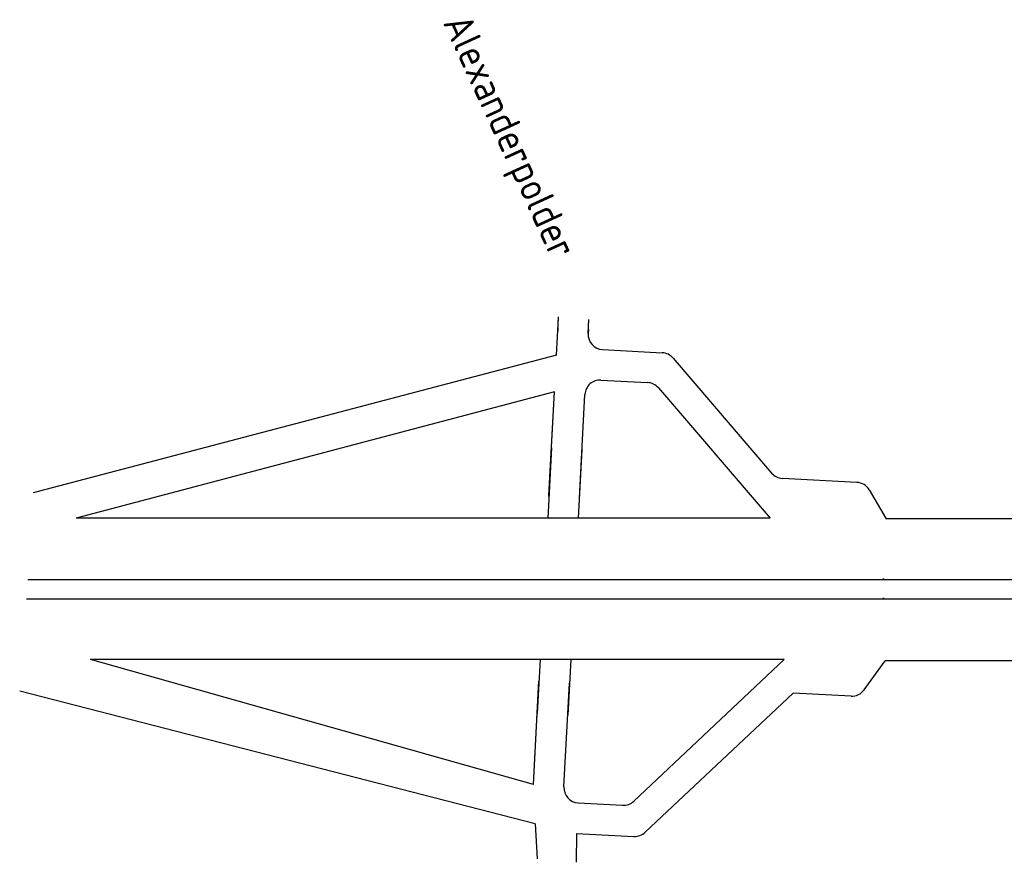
# Model space of a CAD drawing. Header units: metres. Extents: x 361 to 17834, y -7429 to 4908.
# Tile 6 of 29: x 3234 to 4046, y -3089 to -2394. Entities that reach past the tile are written whole.
import ezdxf

# ---------------------------------------------------------------- set-up
doc = ezdxf.new("R2010")
doc.units = ezdxf.units.M
doc.layers.add('VBL-XX-STROOIBASIS', color=7, linetype='Continuous')
doc.styles.add('ISO', font='ISO.SHX')

msp = doc.modelspace()

# ---------------------------------------------------------------- linework, layer by layer
at = {"layer": 'VBL-XX-STROOIBASIS', "color": 7}
for p, q in [((3676.892, -2670.565, 181985494.589), (3678.54, -2639.814, 181985494.589)), ((3677.953, -2650.778, 181985494.589), (3678.576, -2639.142, 181985494.589)), ((3678.086, -2648.283, 181985494.589), (3677.953, -2650.778, 181985494.589)), ((3703.061, -2652.798, 181985494.589), (3703.684, -2641.162, 181985494.589)), ((3703.23, -2649.63, 181985494.589), (3703.061, -2652.798, 181985494.589)), ((3714.959, -2666.044, 181985494.589), (3764.204, -2668.684, 181985494.589)), ((3773.089, -2673.063, 181985494.589), (3854.445, -2767.987, 181985494.589)), ((3713.611, -2691.188, 181985494.589), (3752.097, -2693.251, 181985494.589)), ((3760.982, -2697.63, 181985494.589), (3853.188, -2805.214, 181985494.589)), ((3670.637, -2787.253, 181985494.589), (3675.257, -2701.066, 181985494.589)), ((3670.673, -2786.58, 181985494.589), (3675.257, -2701.066, 181985494.589)), ((3695.781, -2788.601, 181985494.589), (3700.365, -2703.086, 181985494.589)), ((3672.782, -2747.232, 181985494.589), (3669.674, -2805.214, 181985494.589)), ((3697.926, -2748.58, 181985494.589), (3694.89, -2805.214, 181985494.589)), ((3924.829, -2775.663, 181985494.589), (3863.33, -2772.366, 181985494.589)), ((3935.038, -2781.905, 181985494.589), (3948.923, -2805.775, 181985494.589)), ((3853.188, -2805.214, 181985494.589), (3280.4, -2805.214, 181985494.589)), ((4452.424, -2805.775, 181985494.589), (3948.923, -2805.775, 181985494.589)), ((4429.427, -2856.135, 181985494.589), (3240.52, -2856.135, 181985494.589)), ((3947.288, -2855.575, 181985494.589), (3946.252, -2855.575, 181985494.589)), ((4425.841, -2872.196, 181985494.589), (3239.491, -2872.196, 181985494.589)), ((3947.421, -2871.635, 181985494.589), (3946.23, -2871.635, 181985494.589)), ((3864.843, -2921.995, 181985494.589), (3292.464, -2921.995, 181985494.589)), ((3663.414, -2921.995, 181985494.589), (3661.026, -2966.536, 181985494.589)), ((3688.63, -2921.995, 181985494.589), (3686.17, -2967.884, 181985494.589)), ((3740.721, -3038.817, 181985494.589), (3864.843, -2921.995, 181985494.589)), ((3930.798, -2946.949, 181985494.589), (3948.265, -2922.986, 181985494.589)), ((3657.892, -3024.997, 181985494.589), (3662.476, -2939.482, 181985494.589)), ((3657.892, -3024.997, 181985494.589), (3662.44, -2940.155, 181985494.589)), ((3683, -3027.017, 181985494.589), (3687.584, -2941.503, 181985494.589)), ((3750.132, -3064.537, 181985494.589), (3872.107, -2949.737, 181985494.589)), ((3920.002, -2952.107, 181985494.589), (3872.107, -2949.737, 181985494.589)), ((3694.898, -3040.263, 181985494.589), (3731.418, -3042.221, 181985494.589)), ((3693.55, -3065.407, 181985494.589), (3740.829, -3067.941, 181985494.589))]:
    msp.add_line(p, q, dxfattribs=at)
at = {"layer": 'VBL-XX-STROOIBASIS', "color": 7, "linetype": 'Continuous'}
for p, q in [((3676.892, -2670.565, 181985494.589), (3245.113, -2784.452, 181985494.589)), ((3675.257, -2701.066, 181985494.589), (3280.4, -2805.214, 181985494.589)), ((3657.892, -3024.997, 181985494.589), (3292.464, -2921.995, 181985494.589)), ((4452.128, -2923.136, 181985494.589), (3948.265, -2922.986, 181985494.589)), ((3659.437, -3057.621, 181985494.589), (3233.921, -2948.027, 181985494.589)), ((3659.437, -3057.621, 181985494.589), (3660.887, -3086.418, 181985494.589)), ((3693.55, -3065.407, 181985494.589), (3693.11, -3089.303, 181985494.589))]:
    msp.add_line(p, q, dxfattribs=at)
at = {"layer": 'VBL-XX-STROOIBASIS', "color": 7}
for centre, start, end in [((3715.633, -2653.472, 181985494.589), 176.931487, 266.931487), ((3763.53, -2681.256, 181985494.589), 40.598544, 86.931487), ((3712.937, -2703.76, 181985494.589), 86.931487, 176.931487), ((3751.423, -2705.823, 181985494.589), 40.598544, 86.931487), ((3864.004, -2759.794, 181985494.589), 220.598544, 266.931487), ((3924.155, -2788.235, 181985494.589), 30.186171, 86.931487), ((3920.624, -2939.533, 181985494.589), 267.166547, 323.911865), ((3695.572, -3027.691, 181985494.589), 176.931487, 266.931487), ((3732.092, -3029.649, 181985494.589), 266.931487, 313.26443), ((3741.503, -3055.369, 181985494.589), 266.931487, 313.26443)]:
    msp.add_arc(centre, 12.59, start, end, dxfattribs=at)

# ---------------------------------------------------------------- texts
at = {"layer": 'VBL-XX-STROOIBASIS', "color": 7, "style": 'ISO'}
msp.add_text('Alexanderpolder', height=23.86526, rotation=294.659728, dxfattribs=at).set_placement((3582.909, -2396.263, 181985494.589))

doc.saveas('drawing.dxf')
